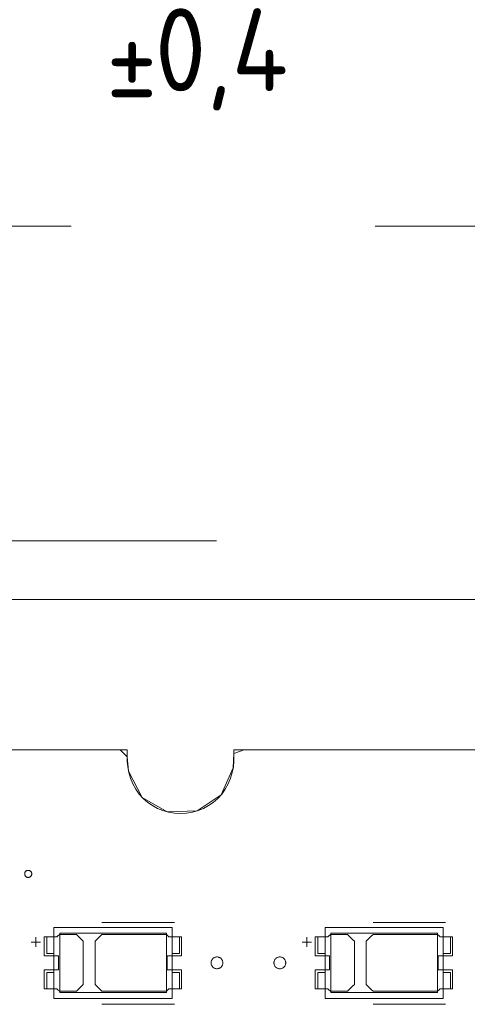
# Model space of a CAD drawing. Header units: inches. Extents: x 513 to 854, y 267 to 501.
# Tile 112 of 214: x 668 to 687, y 458 to 500. Entities that reach past the tile are written whole.
import ezdxf

# ---------------------------------------------------------------- set-up
doc = ezdxf.new("R2010")
doc.units = ezdxf.units.IN
doc.header["$MEASUREMENT"] = 0
doc.linetypes.add('AI-Linetype-20', pattern=[25.719999, 12.86, -12.86])
doc.linetypes.add('AI-Linetype-5', pattern=[25.719999, 12.86, -12.86])
doc.layers.add('1', color=7, linetype='Continuous')
doc.layers.add('Top', color=7, linetype='Continuous')

# ---------------------------------------------------------------- blocks, each defined once
blk = doc.blocks.new('block 3')
at = {"layer": '1', "color": 8, "lineweight": 18, "true_color": 0x808080}
blk.add_lwpolyline([(810.31, 475.01), (522.61, 475.01)], dxfattribs=at)
blk = doc.blocks.new('block 20')
at = {"layer": '1', "color": 155, "lineweight": 18, "true_color": 0x4c7299}
blk.add_lwpolyline([(686.458, 459.248), (686.458, 458.548)], dxfattribs=at)
blk = doc.blocks.new('block 21')
at = {"layer": '1', "color": 155, "lineweight": 18, "true_color": 0x4c7299}
blk.add_lwpolyline([(680.858, 459.248), (680.858, 458.548)], dxfattribs=at)
blk = doc.blocks.new('block 22')
at = {"layer": '1', "color": 155, "lineweight": 18, "true_color": 0x4c7299}
blk.add_lwpolyline([(686.158, 459.248), (686.458, 459.248)], dxfattribs=at)
blk = doc.blocks.new('block 24')
at = {"layer": '1', "color": 155, "lineweight": 18, "true_color": 0x4c7299}
blk.add_lwpolyline([(680.858, 460.748), (681.158, 460.748)], dxfattribs=at)
blk = doc.blocks.new('block 31')
at = {"layer": '1', "color": 155, "lineweight": 18, "true_color": 0x4c7299}
blk.add_lwpolyline([(681.158, 459.248), (680.858, 459.248)], dxfattribs=at)
blk = doc.blocks.new('block 77')
at = {"layer": '1', "color": 155, "lineweight": 18, "true_color": 0x4c7299}
blk.add_lwpolyline([(675, 459.248), (675, 458.548)], dxfattribs=at)
blk = doc.blocks.new('block 79')
at = {"layer": '1', "color": 155, "lineweight": 18, "true_color": 0x4c7299}
blk.add_lwpolyline([(674.45, 458.398), (669.95, 458.398)], dxfattribs=at)
blk = doc.blocks.new('block 80')
at = {"layer": '1', "color": 155, "lineweight": 18, "true_color": 0x4c7299}
blk.add_lwpolyline([(669.7, 458.148), (674.7, 458.148)], dxfattribs=at)
blk = doc.blocks.new('block 81')
at = {"layer": '1', "color": 155, "lineweight": 18, "true_color": 0x4c7299}
blk.add_lwpolyline([(669.95, 458.398), (669.95, 460.898)], dxfattribs=at)
blk = doc.blocks.new('block 82')
at = {"layer": '1', "color": 155, "lineweight": 18, "true_color": 0x4c7299}
blk.add_lwpolyline([(675, 458.548), (674.7, 458.548)], dxfattribs=at)
blk = doc.blocks.new('block 83')
at = {"layer": '1', "color": 155, "lineweight": 18, "true_color": 0x4c7299}
blk.add_lwpolyline([(669.7, 459.248), (669.4, 459.248)], dxfattribs=at)
blk = doc.blocks.new('block 84')
at = {"layer": '1', "color": 155, "lineweight": 18, "true_color": 0x4c7299}
blk.add_lwpolyline([(669.4, 459.248), (669.4, 458.548)], dxfattribs=at)
blk = doc.blocks.new('block 85')
at = {"layer": '1', "color": 155, "lineweight": 18, "true_color": 0x4c7299}
blk.add_lwpolyline([(669.7, 461.148), (669.7, 458.148)], dxfattribs=at)
blk = doc.blocks.new('block 86')
at = {"layer": '1', "color": 155, "lineweight": 18, "true_color": 0x4c7299}
blk.add_lwpolyline([(669.95, 460.898), (674.45, 460.898)], dxfattribs=at)
blk = doc.blocks.new('block 87')
at = {"layer": '1', "color": 155, "lineweight": 18, "true_color": 0x4c7299}
blk.add_lwpolyline([(674.7, 459.248), (675, 459.248)], dxfattribs=at)
blk = doc.blocks.new('block 88')
at = {"layer": '1', "color": 155, "lineweight": 18, "true_color": 0x4c7299}
blk.add_lwpolyline([(669.4, 458.548), (669.7, 458.548)], dxfattribs=at)
blk = doc.blocks.new('block 89')
at = {"layer": '1', "color": 155, "lineweight": 18, "true_color": 0x4c7299}
blk.add_lwpolyline([(675, 460.048), (675, 460.748)], dxfattribs=at)
blk = doc.blocks.new('block 91')
at = {"layer": '1', "color": 155, "lineweight": 18, "true_color": 0x4c7299}
blk.add_lwpolyline([(675, 460.748), (674.7, 460.748)], dxfattribs=at)
blk = doc.blocks.new('block 92')
at = {"layer": '1', "color": 155, "lineweight": 18, "true_color": 0x4c7299}
blk.add_lwpolyline([(674.7, 460.048), (675, 460.048)], dxfattribs=at)
blk = doc.blocks.new('block 93')
at = {"layer": '1', "color": 155, "lineweight": 18, "true_color": 0x4c7299}
blk.add_lwpolyline([(669.4, 460.048), (669.4, 460.748)], dxfattribs=at)
blk = doc.blocks.new('block 114')
at = {"layer": '1', "color": 155, "lineweight": 18, "true_color": 0x4c7299}
blk.add_lwpolyline([(674.45, 460.898), (674.45, 458.398)], dxfattribs=at)
blk = doc.blocks.new('block 115')
at = {"layer": '1', "color": 155, "lineweight": 18, "true_color": 0x4c7299}
blk.add_lwpolyline([(674.7, 461.148), (669.7, 461.148)], dxfattribs=at)
blk = doc.blocks.new('block 116')
at = {"layer": '1', "color": 155, "lineweight": 18, "true_color": 0x4c7299}
blk.add_lwpolyline([(674.7, 458.148), (674.7, 461.148)], dxfattribs=at)
blk = doc.blocks.new('block 194')
at = {"layer": '1', "color": 155, "lineweight": 18, "true_color": 0x4c7299}
blk.add_lwpolyline([(669.4, 460.748), (669.7, 460.748)], dxfattribs=at)
blk = doc.blocks.new('block 333')
at = {"layer": '1', "color": 155, "lineweight": 18, "true_color": 0x4c7299}
blk.add_lwpolyline([(669.7, 460.048), (669.4, 460.048)], dxfattribs=at)
blk = doc.blocks.new('block 524')
at = {"layer": '1', "color": 155, "lineweight": 18, "true_color": 0x4c7299}
blk.add_lwpolyline([(686.458, 460.748), (686.158, 460.748)], dxfattribs=at)
blk = doc.blocks.new('block 619')
at = {"layer": '1', "color": 155, "lineweight": 18, "true_color": 0x4c7299}
blk.add_lwpolyline([(681.158, 458.148), (686.158, 458.148)], dxfattribs=at)
blk = doc.blocks.new('block 620')
at = {"layer": '1', "color": 155, "lineweight": 18, "true_color": 0x4c7299}
blk.add_lwpolyline([(686.158, 461.148), (681.158, 461.148)], dxfattribs=at)
blk = doc.blocks.new('block 621')
at = {"layer": '1', "color": 155, "lineweight": 18, "true_color": 0x4c7299}
blk.add_lwpolyline([(686.158, 458.148), (686.158, 461.148)], dxfattribs=at)
blk = doc.blocks.new('block 622')
at = {"layer": '1', "color": 155, "lineweight": 18, "true_color": 0x4c7299}
blk.add_lwpolyline([(681.408, 460.898), (685.908, 460.898)], dxfattribs=at)
blk = doc.blocks.new('block 624')
at = {"layer": '1', "color": 155, "lineweight": 18, "true_color": 0x4c7299}
blk.add_lwpolyline([(685.908, 458.398), (681.408, 458.398)], dxfattribs=at)
blk = doc.blocks.new('block 625')
at = {"layer": '1', "color": 155, "lineweight": 18, "true_color": 0x4c7299}
blk.add_lwpolyline([(685.908, 460.898), (685.908, 458.398)], dxfattribs=at)
blk = doc.blocks.new('block 626')
at = {"layer": '1', "color": 155, "lineweight": 18, "true_color": 0x4c7299}
blk.add_lwpolyline([(681.408, 458.398), (681.408, 460.898)], dxfattribs=at)
blk = doc.blocks.new('block 627')
at = {"layer": '1', "color": 155, "lineweight": 18, "true_color": 0x4c7299}
blk.add_lwpolyline([(680.858, 458.548), (681.158, 458.548)], dxfattribs=at)
blk = doc.blocks.new('block 628')
at = {"layer": '1', "color": 155, "lineweight": 18, "true_color": 0x4c7299}
blk.add_lwpolyline([(686.458, 460.048), (686.458, 460.748)], dxfattribs=at)
blk = doc.blocks.new('block 629')
at = {"layer": '1', "color": 155, "lineweight": 18, "true_color": 0x4c7299}
blk.add_lwpolyline([(686.158, 460.048), (686.458, 460.048)], dxfattribs=at)
blk = doc.blocks.new('block 630')
at = {"layer": '1', "color": 155, "lineweight": 18, "true_color": 0x4c7299}
blk.add_lwpolyline([(681.158, 461.148), (681.158, 458.148)], dxfattribs=at)
blk = doc.blocks.new('block 631')
at = {"layer": '1', "color": 155, "lineweight": 18, "true_color": 0x4c7299}
blk.add_lwpolyline([(681.158, 460.048), (680.858, 460.048)], dxfattribs=at)
blk = doc.blocks.new('block 632')
at = {"layer": '1', "color": 155, "lineweight": 18, "true_color": 0x4c7299}
blk.add_lwpolyline([(680.858, 460.048), (680.858, 460.748)], dxfattribs=at)
blk = doc.blocks.new('block 633')
at = {"layer": '1', "color": 155, "lineweight": 18, "true_color": 0x4c7299}
blk.add_lwpolyline([(686.458, 458.548), (686.158, 458.548)], dxfattribs=at)
blk = doc.blocks.new('block 1352')
at = {"layer": '1', "color": 18, "lineweight": 13, "true_color": 0x4c0000}
blk.add_lwpolyline([(665.96, 468.66), (672.798, 468.66)], dxfattribs=at)
blk = doc.blocks.new('block 1356')
at = {"layer": '1', "color": 18, "lineweight": 13, "true_color": 0x4c0000}
blk.add_lwpolyline([(665.96, 468.66), (672.798, 468.66)], dxfattribs=at)
blk = doc.blocks.new('block 1363')
at = {"layer": '1', "color": 18, "lineweight": 13, "true_color": 0x4c0000}
blk.add_lwpolyline([(674.789, 457.897), (671.729, 457.897)], dxfattribs=at)
blk = doc.blocks.new('block 1369')
at = {"layer": '1', "color": 18, "lineweight": 13, "true_color": 0x4c0000}
blk.add_lwpolyline([(686.247, 457.897), (683.187, 457.897)], dxfattribs=at)
blk = doc.blocks.new('block 1377')
at = {"layer": '1', "color": 18, "lineweight": 13, "true_color": 0x4c0000}
blk.add_lwpolyline([(674.789, 457.897), (671.729, 457.897)], dxfattribs=at)
blk = doc.blocks.new('block 1384')
at = {"layer": '1', "color": 18, "lineweight": 13, "true_color": 0x4c0000}
blk.add_lwpolyline([(686.247, 457.897), (683.187, 457.897)], dxfattribs=at)
blk = doc.blocks.new('block 1424')
at = {"layer": '1', "color": 18, "lineweight": 13, "true_color": 0x4c0000}
blk.add_lwpolyline([(677.298, 468.66), (790.42, 468.66)], dxfattribs=at)
blk = doc.blocks.new('block 1426')
at = {"layer": '1', "color": 18, "lineweight": 13, "true_color": 0x4c0000}
blk.add_lwpolyline([(674.789, 461.35), (671.729, 461.35)], dxfattribs=at)
blk = doc.blocks.new('block 1427')
at = {"layer": '1', "color": 18, "lineweight": 13, "true_color": 0x4c0000}
blk.add_lwpolyline([(668.729, 460.531), (669.129, 460.531)], dxfattribs=at)
blk = doc.blocks.new('block 1428')
at = {"layer": '1', "color": 18, "lineweight": 13, "true_color": 0x4c0000}
blk.add_lwpolyline([(668.928, 460.332), (668.928, 460.732)], dxfattribs=at)
blk = doc.blocks.new('block 1444')
at = {"layer": '1', "color": 18, "lineweight": 13, "true_color": 0x4c0000}
blk.add_lwpolyline([(686.247, 461.35), (683.187, 461.35)], dxfattribs=at)
blk = doc.blocks.new('block 1445')
at = {"layer": '1', "color": 18, "lineweight": 13, "true_color": 0x4c0000}
blk.add_lwpolyline([(680.187, 460.531), (680.587, 460.531)], dxfattribs=at)
blk = doc.blocks.new('block 1446')
at = {"layer": '1', "color": 18, "lineweight": 13, "true_color": 0x4c0000}
blk.add_lwpolyline([(680.386, 460.332), (680.386, 460.732)], dxfattribs=at)
blk = doc.blocks.new('block 1462')
at = {"layer": '1', "color": 18, "lineweight": 13, "true_color": 0x4c0000}
blk.add_lwpolyline([(677.298, 468.66), (790.42, 468.66)], dxfattribs=at)
blk = doc.blocks.new('block 1480')
at = {"layer": '1', "color": 18, "lineweight": 13, "true_color": 0x4c0000}
blk.add_lwpolyline([(674.789, 461.35), (671.729, 461.35)], dxfattribs=at)
blk = doc.blocks.new('block 1485')
at = {"layer": '1', "color": 18, "lineweight": 13, "true_color": 0x4c0000}
blk.add_lwpolyline([(680.187, 460.531), (680.587, 460.531)], dxfattribs=at)
blk = doc.blocks.new('block 1492')
at = {"layer": '1', "color": 18, "lineweight": 13, "true_color": 0x4c0000}
blk.add_lwpolyline([(686.247, 461.35), (683.187, 461.35)], dxfattribs=at)
blk = doc.blocks.new('block 1494')
at = {"layer": '1', "color": 18, "lineweight": 13, "true_color": 0x4c0000}
blk.add_lwpolyline([(668.928, 460.332), (668.928, 460.732)], dxfattribs=at)
blk = doc.blocks.new('block 1496')
at = {"layer": '1', "color": 18, "lineweight": 13, "true_color": 0x4c0000}
blk.add_lwpolyline([(680.386, 460.332), (680.386, 460.732)], dxfattribs=at)
blk = doc.blocks.new('block 1499')
at = {"layer": '1', "color": 18, "lineweight": 13, "true_color": 0x4c0000}
blk.add_lwpolyline([(668.729, 460.531), (669.129, 460.531)], dxfattribs=at)
blk = doc.blocks.new('block 4388')
at = {"layer": '1', "color": 193, "linetype": 'AI-Linetype-5', "lineweight": 18, "true_color": 0x9966cc}
blk.add_lwpolyline([(528.96, 490.803), (803.96, 490.803)], dxfattribs=at)
blk = doc.blocks.new('block 4403')
at = {"layer": '1', "color": 193, "linetype": 'AI-Linetype-20', "lineweight": 18, "true_color": 0x9966cc}
blk.add_lwpolyline([(663.71, 477.487), (792.67, 477.487)], dxfattribs=at)
blk = doc.blocks.new('block 4918')
at = {"layer": '1', "color": 155, "lineweight": 18, "true_color": 0x4c7299}
blk.add_lwpolyline([(672.798, 468.66), (672.799, 468.182), (672.815, 467.94), (672.858, 467.695), (672.929, 467.453), (673.028, 467.218), (673.154, 466.994), (673.304, 466.788), (673.475, 466.601), (673.662, 466.436), (673.862, 466.297), (674.074, 466.181), (674.301, 466.087), (674.542, 466.017), (674.793, 465.973), (675.048, 465.959), (675.304, 465.973), (675.554, 466.017), (675.795, 466.087), (676.023, 466.181), (676.234, 466.297), (676.434, 466.436), (676.622, 466.601), (676.793, 466.788), (676.942, 466.994), (677.068, 467.218), (677.167, 467.453), (677.239, 467.695), (677.282, 467.94), (677.298, 468.182), (677.298, 468.66)], dxfattribs=at)
blk = doc.blocks.new('block 4920')
at = {"layer": '1', "color": 155, "lineweight": 18, "true_color": 0x4c7299}
blk.add_lwpolyline([(677.298, 468.66), (790.42, 468.66)], dxfattribs=at)
blk = doc.blocks.new('block 4930')
at = {"layer": '1', "color": 155, "lineweight": 18, "true_color": 0x4c7299}
blk.add_lwpolyline([(665.96, 468.66), (672.798, 468.66)], dxfattribs=at)
blk = doc.blocks.new('block 4949')
at = {"layer": '1', "color": 18, "lineweight": 18, "true_color": 0x4c0000}
blk.add_lwpolyline([(666.496, 468.66), (671.296, 468.66), (672.495, 468.66), (672.798, 468.363), (672.844, 467.756), (673.433, 466.642), (674.49, 466.029), (675.749, 466.071), (676.763, 466.752), (677.277, 467.9), (677.298, 468.504), (677.742, 468.66), (696.94, 468.66)], dxfattribs=at)
blk = doc.blocks.new('block 4987')
at = {"layer": '1', "color": 18, "lineweight": 18, "true_color": 0x4c0000}
blk.add_lwpolyline([(676.339, 459.65), (676.34, 459.674), (676.343, 459.698), (676.349, 459.721), (676.358, 459.745), (676.368, 459.768), (676.381, 459.789), (676.396, 459.809), (676.413, 459.828), (676.431, 459.844), (676.451, 459.858), (676.471, 459.87), (676.492, 459.881), (676.515, 459.889), (676.539, 459.895), (676.564, 459.899), (676.589, 459.9), (676.614, 459.899), (676.639, 459.895), (676.663, 459.889), (676.686, 459.881), (676.707, 459.87), (676.727, 459.858), (676.747, 459.844), (676.765, 459.828), (676.782, 459.809), (676.797, 459.789), (676.81, 459.768), (676.82, 459.745), (676.829, 459.721), (676.834, 459.698), (676.838, 459.674), (676.839, 459.65), (676.838, 459.626), (676.834, 459.602), (676.829, 459.578), (676.82, 459.555), (676.81, 459.532), (676.797, 459.511), (676.782, 459.491), (676.765, 459.472), (676.747, 459.456), (676.727, 459.442), (676.707, 459.429), (676.686, 459.419), (676.663, 459.411), (676.639, 459.405), (676.614, 459.401), (676.589, 459.4), (676.564, 459.401), (676.539, 459.405), (676.515, 459.411), (676.492, 459.419), (676.471, 459.429), (676.451, 459.442), (676.431, 459.456), (676.413, 459.472), (676.396, 459.491), (676.381, 459.511), (676.368, 459.532), (676.358, 459.555), (676.349, 459.578), (676.343, 459.602), (676.34, 459.626), (676.339, 459.65)], dxfattribs=at)
blk = doc.blocks.new('block 4988')
at = {"layer": '1', "color": 18, "lineweight": 18, "true_color": 0x4c0000}
blk.add_open_spline([(675.089, 459.95), (675.089, 460.217), (675.089, 460.483), (675.089, 460.75), (674.912, 460.75), (674.735, 460.75), (674.559, 460.75), (674.523, 460.783), (674.487, 460.817), (674.452, 460.85), (673.544, 460.85), (672.636, 460.85), (671.729, 460.85), (671.632, 460.754), (671.536, 460.658), (671.439, 460.562), (671.439, 459.954), (671.439, 459.346), (671.439, 458.738), (671.536, 458.642), (671.632, 458.546), (671.729, 458.45), (672.636, 458.45), (673.544, 458.45), (674.452, 458.45), (674.487, 458.483), (674.523, 458.517), (674.559, 458.55), (674.735, 458.55), (674.912, 458.55), (675.089, 458.55), (675.089, 458.817), (675.089, 459.083), (675.089, 459.35), (674.889, 459.35), (674.689, 459.35), (674.489, 459.35), (674.489, 459.55), (674.489, 459.75), (674.489, 459.95), (674.689, 459.95), (674.889, 459.95), (675.089, 459.95)], degree=3, knots=[0, 0, 0, 0, 1, 1, 1, 2, 2, 2, 3, 3, 3, 4, 4, 4, 5, 5, 5, 6, 6, 6, 7, 7, 7, 8, 8, 8, 9, 9, 9, 10, 10, 10, 11, 11, 11, 12, 12, 12, 13, 13, 13, 14, 14, 14, 14], dxfattribs=at)
blk = doc.blocks.new('block 4989')
at = {"layer": '1', "color": 18, "lineweight": 18, "true_color": 0x4c0000}
blk.add_open_spline([(675.089, 459.95), (675.089, 460.217), (675.089, 460.483), (675.089, 460.75), (674.912, 460.75), (674.735, 460.75), (674.559, 460.75), (674.523, 460.783), (674.487, 460.817), (674.452, 460.85), (673.544, 460.85), (672.636, 460.85), (671.729, 460.85), (671.632, 460.754), (671.536, 460.658), (671.439, 460.562), (671.439, 459.954), (671.439, 459.346), (671.439, 458.738), (671.536, 458.642), (671.632, 458.546), (671.729, 458.45), (672.636, 458.45), (673.544, 458.45), (674.452, 458.45), (674.487, 458.483), (674.523, 458.517), (674.559, 458.55), (674.735, 458.55), (674.912, 458.55), (675.089, 458.55), (675.089, 458.817), (675.089, 459.083), (675.089, 459.35), (674.889, 459.35), (674.689, 459.35), (674.489, 459.35), (674.489, 459.55), (674.489, 459.75), (674.489, 459.95), (674.689, 459.95), (674.889, 459.95), (675.089, 459.95)], degree=3, knots=[0, 0, 0, 0, 1, 1, 1, 2, 2, 2, 3, 3, 3, 4, 4, 4, 5, 5, 5, 6, 6, 6, 7, 7, 7, 8, 8, 8, 9, 9, 9, 10, 10, 10, 11, 11, 11, 12, 12, 12, 13, 13, 13, 14, 14, 14, 14], dxfattribs=at)
blk = doc.blocks.new('block 4990')
at = {"layer": '1', "color": 18, "lineweight": 18, "true_color": 0x4c0000}
blk.add_open_spline([(670.649, 460.85), (670.746, 460.754), (670.842, 460.658), (670.939, 460.562), (670.939, 459.954), (670.939, 459.346), (670.939, 458.738), (670.842, 458.642), (670.746, 458.546), (670.649, 458.45), (670.408, 458.45), (670.167, 458.45), (669.926, 458.45), (669.891, 458.483), (669.855, 458.517), (669.819, 458.55), (669.642, 458.55), (669.466, 458.55), (669.289, 458.55), (669.289, 458.817), (669.289, 459.083), (669.289, 459.35), (669.489, 459.35), (669.689, 459.35), (669.889, 459.35), (669.889, 459.55), (669.889, 459.75), (669.889, 459.95), (669.689, 459.95), (669.489, 459.95), (669.289, 459.95), (669.289, 460.217), (669.289, 460.483), (669.289, 460.75), (669.466, 460.75), (669.642, 460.75), (669.819, 460.75), (669.855, 460.783), (669.891, 460.817), (669.926, 460.85), (670.167, 460.85), (670.408, 460.85), (670.649, 460.85)], degree=3, knots=[0, 0, 0, 0, 1, 1, 1, 2, 2, 2, 3, 3, 3, 4, 4, 4, 5, 5, 5, 6, 6, 6, 7, 7, 7, 8, 8, 8, 9, 9, 9, 10, 10, 10, 11, 11, 11, 12, 12, 12, 13, 13, 13, 14, 14, 14, 14], dxfattribs=at)
blk = doc.blocks.new('block 4991')
at = {"layer": '1', "color": 18, "lineweight": 18, "true_color": 0x4c0000}
blk.add_open_spline([(670.649, 460.85), (670.746, 460.754), (670.842, 460.658), (670.939, 460.562), (670.939, 459.954), (670.939, 459.346), (670.939, 458.738), (670.842, 458.642), (670.746, 458.546), (670.649, 458.45), (670.408, 458.45), (670.167, 458.45), (669.926, 458.45), (669.891, 458.483), (669.855, 458.517), (669.819, 458.55), (669.642, 458.55), (669.466, 458.55), (669.289, 458.55), (669.289, 458.817), (669.289, 459.083), (669.289, 459.35), (669.489, 459.35), (669.689, 459.35), (669.889, 459.35), (669.889, 459.55), (669.889, 459.75), (669.889, 459.95), (669.689, 459.95), (669.489, 459.95), (669.289, 459.95), (669.289, 460.217), (669.289, 460.483), (669.289, 460.75), (669.466, 460.75), (669.642, 460.75), (669.819, 460.75), (669.855, 460.783), (669.891, 460.817), (669.926, 460.85), (670.167, 460.85), (670.408, 460.85), (670.649, 460.85)], degree=3, knots=[0, 0, 0, 0, 1, 1, 1, 2, 2, 2, 3, 3, 3, 4, 4, 4, 5, 5, 5, 6, 6, 6, 7, 7, 7, 8, 8, 8, 9, 9, 9, 10, 10, 10, 11, 11, 11, 12, 12, 12, 13, 13, 13, 14, 14, 14, 14], dxfattribs=at)
blk = doc.blocks.new('block 5058')
at = {"layer": '1', "color": 18, "lineweight": 18, "true_color": 0x4c0000}
blk.add_lwpolyline([(678.997, 459.65), (678.998, 459.674), (679.002, 459.698), (679.008, 459.721), (679.016, 459.745), (679.027, 459.768), (679.04, 459.789), (679.054, 459.809), (679.071, 459.828), (679.089, 459.844), (679.109, 459.858), (679.129, 459.87), (679.151, 459.881), (679.174, 459.889), (679.197, 459.895), (679.222, 459.899), (679.247, 459.9), (679.272, 459.899), (679.297, 459.895), (679.321, 459.889), (679.344, 459.881), (679.365, 459.87), (679.386, 459.858), (679.405, 459.844), (679.423, 459.828), (679.44, 459.809), (679.455, 459.789), (679.468, 459.768), (679.479, 459.745), (679.487, 459.721), (679.493, 459.698), (679.496, 459.674), (679.497, 459.65), (679.496, 459.626), (679.493, 459.602), (679.487, 459.578), (679.479, 459.555), (679.468, 459.532), (679.455, 459.511), (679.44, 459.491), (679.423, 459.472), (679.405, 459.456), (679.386, 459.442), (679.365, 459.429), (679.344, 459.419), (679.321, 459.411), (679.297, 459.405), (679.272, 459.401), (679.247, 459.4), (679.222, 459.401), (679.197, 459.405), (679.174, 459.411), (679.151, 459.419), (679.129, 459.429), (679.109, 459.442), (679.089, 459.456), (679.071, 459.472), (679.054, 459.491), (679.04, 459.511), (679.027, 459.532), (679.016, 459.555), (679.008, 459.578), (679.002, 459.602), (678.998, 459.626), (678.997, 459.65)], dxfattribs=at)
blk = doc.blocks.new('block 5060')
at = {"layer": '1', "color": 18, "lineweight": 18, "true_color": 0x4c0000}
blk.add_open_spline([(686.547, 459.95), (686.547, 460.217), (686.547, 460.483), (686.547, 460.75), (686.371, 460.75), (686.194, 460.75), (686.017, 460.75), (685.981, 460.783), (685.946, 460.817), (685.91, 460.85), (685.002, 460.85), (684.095, 460.85), (683.187, 460.85), (683.09, 460.754), (682.994, 460.658), (682.897, 460.562), (682.897, 459.954), (682.897, 459.346), (682.897, 458.738), (682.994, 458.642), (683.09, 458.546), (683.187, 458.45), (684.095, 458.45), (685.002, 458.45), (685.91, 458.45), (685.946, 458.483), (685.981, 458.517), (686.017, 458.55), (686.194, 458.55), (686.371, 458.55), (686.547, 458.55), (686.547, 458.817), (686.547, 459.083), (686.547, 459.35), (686.347, 459.35), (686.147, 459.35), (685.947, 459.35), (685.947, 459.55), (685.947, 459.75), (685.947, 459.95), (686.147, 459.95), (686.347, 459.95), (686.547, 459.95)], degree=3, knots=[0, 0, 0, 0, 1, 1, 1, 2, 2, 2, 3, 3, 3, 4, 4, 4, 5, 5, 5, 6, 6, 6, 7, 7, 7, 8, 8, 8, 9, 9, 9, 10, 10, 10, 11, 11, 11, 12, 12, 12, 13, 13, 13, 14, 14, 14, 14], dxfattribs=at)
blk = doc.blocks.new('block 5061')
at = {"layer": '1', "color": 18, "lineweight": 18, "true_color": 0x4c0000}
blk.add_open_spline([(686.547, 459.95), (686.547, 460.217), (686.547, 460.483), (686.547, 460.75), (686.371, 460.75), (686.194, 460.75), (686.017, 460.75), (685.981, 460.783), (685.946, 460.817), (685.91, 460.85), (685.002, 460.85), (684.095, 460.85), (683.187, 460.85), (683.09, 460.754), (682.994, 460.658), (682.897, 460.562), (682.897, 459.954), (682.897, 459.346), (682.897, 458.738), (682.994, 458.642), (683.09, 458.546), (683.187, 458.45), (684.095, 458.45), (685.002, 458.45), (685.91, 458.45), (685.946, 458.483), (685.981, 458.517), (686.017, 458.55), (686.194, 458.55), (686.371, 458.55), (686.547, 458.55), (686.547, 458.817), (686.547, 459.083), (686.547, 459.35), (686.347, 459.35), (686.147, 459.35), (685.947, 459.35), (685.947, 459.55), (685.947, 459.75), (685.947, 459.95), (686.147, 459.95), (686.347, 459.95), (686.547, 459.95)], degree=3, knots=[0, 0, 0, 0, 1, 1, 1, 2, 2, 2, 3, 3, 3, 4, 4, 4, 5, 5, 5, 6, 6, 6, 7, 7, 7, 8, 8, 8, 9, 9, 9, 10, 10, 10, 11, 11, 11, 12, 12, 12, 13, 13, 13, 14, 14, 14, 14], dxfattribs=at)
blk = doc.blocks.new('block 5062')
at = {"layer": '1', "color": 18, "lineweight": 18, "true_color": 0x4c0000}
blk.add_open_spline([(682.108, 460.85), (682.204, 460.754), (682.301, 460.658), (682.397, 460.562), (682.397, 459.954), (682.397, 459.346), (682.397, 458.738), (682.301, 458.642), (682.204, 458.546), (682.108, 458.45), (681.867, 458.45), (681.626, 458.45), (681.385, 458.45), (681.349, 458.483), (681.313, 458.517), (681.278, 458.55), (681.101, 458.55), (680.924, 458.55), (680.747, 458.55), (680.747, 458.817), (680.747, 459.083), (680.747, 459.35), (680.947, 459.35), (681.147, 459.35), (681.347, 459.35), (681.347, 459.55), (681.347, 459.75), (681.347, 459.95), (681.147, 459.95), (680.947, 459.95), (680.747, 459.95), (680.747, 460.217), (680.747, 460.483), (680.747, 460.75), (680.924, 460.75), (681.101, 460.75), (681.278, 460.75), (681.313, 460.783), (681.349, 460.817), (681.385, 460.85), (681.626, 460.85), (681.867, 460.85), (682.108, 460.85)], degree=3, knots=[0, 0, 0, 0, 1, 1, 1, 2, 2, 2, 3, 3, 3, 4, 4, 4, 5, 5, 5, 6, 6, 6, 7, 7, 7, 8, 8, 8, 9, 9, 9, 10, 10, 10, 11, 11, 11, 12, 12, 12, 13, 13, 13, 14, 14, 14, 14], dxfattribs=at)
blk = doc.blocks.new('block 5063')
at = {"layer": '1', "color": 18, "lineweight": 18, "true_color": 0x4c0000}
blk.add_open_spline([(682.108, 460.85), (682.204, 460.754), (682.301, 460.658), (682.397, 460.562), (682.397, 459.954), (682.397, 459.346), (682.397, 458.738), (682.301, 458.642), (682.204, 458.546), (682.108, 458.45), (681.867, 458.45), (681.626, 458.45), (681.385, 458.45), (681.349, 458.483), (681.313, 458.517), (681.278, 458.55), (681.101, 458.55), (680.924, 458.55), (680.747, 458.55), (680.747, 458.817), (680.747, 459.083), (680.747, 459.35), (680.947, 459.35), (681.147, 459.35), (681.347, 459.35), (681.347, 459.55), (681.347, 459.75), (681.347, 459.95), (681.147, 459.95), (680.947, 459.95), (680.747, 459.95), (680.747, 460.217), (680.747, 460.483), (680.747, 460.75), (680.924, 460.75), (681.101, 460.75), (681.278, 460.75), (681.313, 460.783), (681.349, 460.817), (681.385, 460.85), (681.626, 460.85), (681.867, 460.85), (682.108, 460.85)], degree=3, knots=[0, 0, 0, 0, 1, 1, 1, 2, 2, 2, 3, 3, 3, 4, 4, 4, 5, 5, 5, 6, 6, 6, 7, 7, 7, 8, 8, 8, 9, 9, 9, 10, 10, 10, 11, 11, 11, 12, 12, 12, 13, 13, 13, 14, 14, 14, 14], dxfattribs=at)
blk = doc.blocks.new('block 5104')
at = {"layer": '1', "color": 18, "lineweight": 13, "true_color": 0x4c0000}
blk.add_open_spline([(670.649, 460.85), (670.746, 460.754), (670.842, 460.658), (670.939, 460.562), (670.939, 459.954), (670.939, 459.346), (670.939, 458.738), (670.842, 458.642), (670.746, 458.546), (670.649, 458.45), (670.408, 458.45), (670.167, 458.45), (669.926, 458.45), (669.891, 458.483), (669.855, 458.517), (669.819, 458.55), (669.642, 458.55), (669.466, 458.55), (669.289, 458.55), (669.289, 458.817), (669.289, 459.083), (669.289, 459.35), (669.489, 459.35), (669.689, 459.35), (669.889, 459.35), (669.889, 459.55), (669.889, 459.75), (669.889, 459.95), (669.689, 459.95), (669.489, 459.95), (669.289, 459.95), (669.289, 460.217), (669.289, 460.483), (669.289, 460.75), (669.466, 460.75), (669.642, 460.75), (669.819, 460.75), (669.855, 460.783), (669.891, 460.817), (669.926, 460.85), (670.167, 460.85), (670.408, 460.85), (670.649, 460.85)], degree=3, knots=[0, 0, 0, 0, 1, 1, 1, 2, 2, 2, 3, 3, 3, 4, 4, 4, 5, 5, 5, 6, 6, 6, 7, 7, 7, 8, 8, 8, 9, 9, 9, 10, 10, 10, 11, 11, 11, 12, 12, 12, 13, 13, 13, 14, 14, 14, 14], dxfattribs=at)
blk = doc.blocks.new('block 5113')
at = {"layer": '1', "color": 18, "lineweight": 13, "true_color": 0x4c0000}
blk.add_lwpolyline([(678.997, 459.65), (678.998, 459.674), (679.002, 459.698), (679.008, 459.721), (679.016, 459.745), (679.027, 459.768), (679.04, 459.789), (679.054, 459.809), (679.071, 459.828), (679.089, 459.844), (679.109, 459.858), (679.129, 459.87), (679.151, 459.881), (679.174, 459.889), (679.197, 459.895), (679.222, 459.899), (679.247, 459.9), (679.272, 459.899), (679.297, 459.895), (679.321, 459.889), (679.344, 459.881), (679.365, 459.87), (679.386, 459.858), (679.405, 459.844), (679.423, 459.828), (679.44, 459.809), (679.455, 459.789), (679.468, 459.768), (679.479, 459.745), (679.487, 459.721), (679.493, 459.698), (679.496, 459.674), (679.497, 459.65), (679.496, 459.626), (679.493, 459.602), (679.487, 459.578), (679.479, 459.555), (679.468, 459.532), (679.455, 459.511), (679.44, 459.491), (679.423, 459.472), (679.405, 459.456), (679.386, 459.442), (679.365, 459.429), (679.344, 459.419), (679.321, 459.411), (679.297, 459.405), (679.272, 459.401), (679.247, 459.4), (679.222, 459.401), (679.197, 459.405), (679.174, 459.411), (679.151, 459.419), (679.129, 459.429), (679.109, 459.442), (679.089, 459.456), (679.071, 459.472), (679.054, 459.491), (679.04, 459.511), (679.027, 459.532), (679.016, 459.555), (679.008, 459.578), (679.002, 459.602), (678.998, 459.626), (678.997, 459.65)], dxfattribs=at)
blk = doc.blocks.new('block 5132')
at = {"layer": '1', "color": 18, "lineweight": 13, "true_color": 0x4c0000}
blk.add_open_spline([(686.547, 459.95), (686.547, 460.217), (686.547, 460.483), (686.547, 460.75), (686.371, 460.75), (686.194, 460.75), (686.017, 460.75), (685.981, 460.783), (685.946, 460.817), (685.91, 460.85), (685.002, 460.85), (684.095, 460.85), (683.187, 460.85), (683.09, 460.754), (682.994, 460.658), (682.897, 460.562), (682.897, 459.954), (682.897, 459.346), (682.897, 458.738), (682.994, 458.642), (683.09, 458.546), (683.187, 458.45), (684.095, 458.45), (685.002, 458.45), (685.91, 458.45), (685.946, 458.483), (685.981, 458.517), (686.017, 458.55), (686.194, 458.55), (686.371, 458.55), (686.547, 458.55), (686.547, 458.817), (686.547, 459.083), (686.547, 459.35), (686.347, 459.35), (686.147, 459.35), (685.947, 459.35), (685.947, 459.55), (685.947, 459.75), (685.947, 459.95), (686.147, 459.95), (686.347, 459.95), (686.547, 459.95)], degree=3, knots=[0, 0, 0, 0, 1, 1, 1, 2, 2, 2, 3, 3, 3, 4, 4, 4, 5, 5, 5, 6, 6, 6, 7, 7, 7, 8, 8, 8, 9, 9, 9, 10, 10, 10, 11, 11, 11, 12, 12, 12, 13, 13, 13, 14, 14, 14, 14], dxfattribs=at)
blk = doc.blocks.new('block 5156')
at = {"layer": '1', "color": 18, "lineweight": 13, "true_color": 0x4c0000}
blk.add_open_spline([(686.547, 459.95), (686.547, 460.217), (686.547, 460.483), (686.547, 460.75), (686.371, 460.75), (686.194, 460.75), (686.017, 460.75), (685.981, 460.783), (685.946, 460.817), (685.91, 460.85), (685.002, 460.85), (684.095, 460.85), (683.187, 460.85), (683.09, 460.754), (682.994, 460.658), (682.897, 460.562), (682.897, 459.954), (682.897, 459.346), (682.897, 458.738), (682.994, 458.642), (683.09, 458.546), (683.187, 458.45), (684.095, 458.45), (685.002, 458.45), (685.91, 458.45), (685.946, 458.483), (685.981, 458.517), (686.017, 458.55), (686.194, 458.55), (686.371, 458.55), (686.547, 458.55), (686.547, 458.817), (686.547, 459.083), (686.547, 459.35), (686.347, 459.35), (686.147, 459.35), (685.947, 459.35), (685.947, 459.55), (685.947, 459.75), (685.947, 459.95), (686.147, 459.95), (686.347, 459.95), (686.547, 459.95)], degree=3, knots=[0, 0, 0, 0, 1, 1, 1, 2, 2, 2, 3, 3, 3, 4, 4, 4, 5, 5, 5, 6, 6, 6, 7, 7, 7, 8, 8, 8, 9, 9, 9, 10, 10, 10, 11, 11, 11, 12, 12, 12, 13, 13, 13, 14, 14, 14, 14], dxfattribs=at)
blk = doc.blocks.new('block 5164')
at = {"layer": '1', "color": 18, "lineweight": 13, "true_color": 0x4c0000}
blk.add_lwpolyline([(666.496, 468.66), (671.296, 468.66), (672.495, 468.66), (672.798, 468.363), (672.844, 467.756), (673.433, 466.642), (674.49, 466.029), (675.749, 466.071), (676.763, 466.752), (677.277, 467.9), (677.298, 468.504), (677.742, 468.66), (696.94, 468.66)], dxfattribs=at)
blk = doc.blocks.new('block 5176')
at = {"layer": '1', "color": 18, "lineweight": 13, "true_color": 0x4c0000}
blk.add_open_spline([(682.108, 460.85), (682.204, 460.754), (682.301, 460.658), (682.397, 460.562), (682.397, 459.954), (682.397, 459.346), (682.397, 458.738), (682.301, 458.642), (682.204, 458.546), (682.108, 458.45), (681.867, 458.45), (681.626, 458.45), (681.385, 458.45), (681.349, 458.483), (681.313, 458.517), (681.278, 458.55), (681.101, 458.55), (680.924, 458.55), (680.747, 458.55), (680.747, 458.817), (680.747, 459.083), (680.747, 459.35), (680.947, 459.35), (681.147, 459.35), (681.347, 459.35), (681.347, 459.55), (681.347, 459.75), (681.347, 459.95), (681.147, 459.95), (680.947, 459.95), (680.747, 459.95), (680.747, 460.217), (680.747, 460.483), (680.747, 460.75), (680.924, 460.75), (681.101, 460.75), (681.278, 460.75), (681.313, 460.783), (681.349, 460.817), (681.385, 460.85), (681.626, 460.85), (681.867, 460.85), (682.108, 460.85)], degree=3, knots=[0, 0, 0, 0, 1, 1, 1, 2, 2, 2, 3, 3, 3, 4, 4, 4, 5, 5, 5, 6, 6, 6, 7, 7, 7, 8, 8, 8, 9, 9, 9, 10, 10, 10, 11, 11, 11, 12, 12, 12, 13, 13, 13, 14, 14, 14, 14], dxfattribs=at)
blk = doc.blocks.new('block 5192')
at = {"layer": '1', "color": 18, "lineweight": 13, "true_color": 0x4c0000}
blk.add_lwpolyline([(676.339, 459.65), (676.34, 459.674), (676.343, 459.698), (676.349, 459.721), (676.358, 459.745), (676.368, 459.768), (676.381, 459.789), (676.396, 459.809), (676.413, 459.828), (676.431, 459.844), (676.451, 459.858), (676.471, 459.87), (676.492, 459.881), (676.515, 459.889), (676.539, 459.895), (676.564, 459.899), (676.589, 459.9), (676.614, 459.899), (676.639, 459.895), (676.663, 459.889), (676.686, 459.881), (676.707, 459.87), (676.727, 459.858), (676.747, 459.844), (676.765, 459.828), (676.782, 459.809), (676.797, 459.789), (676.81, 459.768), (676.82, 459.745), (676.829, 459.721), (676.834, 459.698), (676.838, 459.674), (676.839, 459.65), (676.838, 459.626), (676.834, 459.602), (676.829, 459.578), (676.82, 459.555), (676.81, 459.532), (676.797, 459.511), (676.782, 459.491), (676.765, 459.472), (676.747, 459.456), (676.727, 459.442), (676.707, 459.429), (676.686, 459.419), (676.663, 459.411), (676.639, 459.405), (676.614, 459.401), (676.589, 459.4), (676.564, 459.401), (676.539, 459.405), (676.515, 459.411), (676.492, 459.419), (676.471, 459.429), (676.451, 459.442), (676.431, 459.456), (676.413, 459.472), (676.396, 459.491), (676.381, 459.511), (676.368, 459.532), (676.358, 459.555), (676.349, 459.578), (676.343, 459.602), (676.34, 459.626), (676.339, 459.65)], dxfattribs=at)
blk = doc.blocks.new('block 5194')
at = {"layer": '1', "color": 18, "lineweight": 13, "true_color": 0x4c0000}
blk.add_open_spline([(682.108, 460.85), (682.204, 460.754), (682.301, 460.658), (682.397, 460.562), (682.397, 459.954), (682.397, 459.346), (682.397, 458.738), (682.301, 458.642), (682.204, 458.546), (682.108, 458.45), (681.867, 458.45), (681.626, 458.45), (681.385, 458.45), (681.349, 458.483), (681.313, 458.517), (681.278, 458.55), (681.101, 458.55), (680.924, 458.55), (680.747, 458.55), (680.747, 458.817), (680.747, 459.083), (680.747, 459.35), (680.947, 459.35), (681.147, 459.35), (681.347, 459.35), (681.347, 459.55), (681.347, 459.75), (681.347, 459.95), (681.147, 459.95), (680.947, 459.95), (680.747, 459.95), (680.747, 460.217), (680.747, 460.483), (680.747, 460.75), (680.924, 460.75), (681.101, 460.75), (681.278, 460.75), (681.313, 460.783), (681.349, 460.817), (681.385, 460.85), (681.626, 460.85), (681.867, 460.85), (682.108, 460.85)], degree=3, knots=[0, 0, 0, 0, 1, 1, 1, 2, 2, 2, 3, 3, 3, 4, 4, 4, 5, 5, 5, 6, 6, 6, 7, 7, 7, 8, 8, 8, 9, 9, 9, 10, 10, 10, 11, 11, 11, 12, 12, 12, 13, 13, 13, 14, 14, 14, 14], dxfattribs=at)
blk = doc.blocks.new('block 5211')
at = {"layer": '1', "color": 18, "lineweight": 13, "true_color": 0x4c0000}
blk.add_open_spline([(675.089, 459.95), (675.089, 460.217), (675.089, 460.483), (675.089, 460.75), (674.912, 460.75), (674.735, 460.75), (674.559, 460.75), (674.523, 460.783), (674.487, 460.817), (674.452, 460.85), (673.544, 460.85), (672.636, 460.85), (671.729, 460.85), (671.632, 460.754), (671.536, 460.658), (671.439, 460.562), (671.439, 459.954), (671.439, 459.346), (671.439, 458.738), (671.536, 458.642), (671.632, 458.546), (671.729, 458.45), (672.636, 458.45), (673.544, 458.45), (674.452, 458.45), (674.487, 458.483), (674.523, 458.517), (674.559, 458.55), (674.735, 458.55), (674.912, 458.55), (675.089, 458.55), (675.089, 458.817), (675.089, 459.083), (675.089, 459.35), (674.889, 459.35), (674.689, 459.35), (674.489, 459.35), (674.489, 459.55), (674.489, 459.75), (674.489, 459.95), (674.689, 459.95), (674.889, 459.95), (675.089, 459.95)], degree=3, knots=[0, 0, 0, 0, 1, 1, 1, 2, 2, 2, 3, 3, 3, 4, 4, 4, 5, 5, 5, 6, 6, 6, 7, 7, 7, 8, 8, 8, 9, 9, 9, 10, 10, 10, 11, 11, 11, 12, 12, 12, 13, 13, 13, 14, 14, 14, 14], dxfattribs=at)
blk = doc.blocks.new('block 5229')
at = {"layer": '1', "color": 18, "lineweight": 13, "true_color": 0x4c0000}
blk.add_open_spline([(670.649, 460.85), (670.746, 460.754), (670.842, 460.658), (670.939, 460.562), (670.939, 459.954), (670.939, 459.346), (670.939, 458.738), (670.842, 458.642), (670.746, 458.546), (670.649, 458.45), (670.408, 458.45), (670.167, 458.45), (669.926, 458.45), (669.891, 458.483), (669.855, 458.517), (669.819, 458.55), (669.642, 458.55), (669.466, 458.55), (669.289, 458.55), (669.289, 458.817), (669.289, 459.083), (669.289, 459.35), (669.489, 459.35), (669.689, 459.35), (669.889, 459.35), (669.889, 459.55), (669.889, 459.75), (669.889, 459.95), (669.689, 459.95), (669.489, 459.95), (669.289, 459.95), (669.289, 460.217), (669.289, 460.483), (669.289, 460.75), (669.466, 460.75), (669.642, 460.75), (669.819, 460.75), (669.855, 460.783), (669.891, 460.817), (669.926, 460.85), (670.167, 460.85), (670.408, 460.85), (670.649, 460.85)], degree=3, knots=[0, 0, 0, 0, 1, 1, 1, 2, 2, 2, 3, 3, 3, 4, 4, 4, 5, 5, 5, 6, 6, 6, 7, 7, 7, 8, 8, 8, 9, 9, 9, 10, 10, 10, 11, 11, 11, 12, 12, 12, 13, 13, 13, 14, 14, 14, 14], dxfattribs=at)
blk = doc.blocks.new('block 5232')
at = {"layer": '1', "color": 18, "lineweight": 13, "true_color": 0x4c0000}
blk.add_open_spline([(675.089, 459.95), (675.089, 460.217), (675.089, 460.483), (675.089, 460.75), (674.912, 460.75), (674.735, 460.75), (674.559, 460.75), (674.523, 460.783), (674.487, 460.817), (674.452, 460.85), (673.544, 460.85), (672.636, 460.85), (671.729, 460.85), (671.632, 460.754), (671.536, 460.658), (671.439, 460.562), (671.439, 459.954), (671.439, 459.346), (671.439, 458.738), (671.536, 458.642), (671.632, 458.546), (671.729, 458.45), (672.636, 458.45), (673.544, 458.45), (674.452, 458.45), (674.487, 458.483), (674.523, 458.517), (674.559, 458.55), (674.735, 458.55), (674.912, 458.55), (675.089, 458.55), (675.089, 458.817), (675.089, 459.083), (675.089, 459.35), (674.889, 459.35), (674.689, 459.35), (674.489, 459.35), (674.489, 459.55), (674.489, 459.75), (674.489, 459.95), (674.689, 459.95), (674.889, 459.95), (675.089, 459.95)], degree=3, knots=[0, 0, 0, 0, 1, 1, 1, 2, 2, 2, 3, 3, 3, 4, 4, 4, 5, 5, 5, 6, 6, 6, 7, 7, 7, 8, 8, 8, 9, 9, 9, 10, 10, 10, 11, 11, 11, 12, 12, 12, 13, 13, 13, 14, 14, 14, 14], dxfattribs=at)
blk = doc.blocks.new('block 5336')
at = {"layer": '1', "color": 18, "lineweight": 18, "true_color": 0x4c0000}
blk.add_lwpolyline([(668.462, 463.411), (668.463, 463.426), (668.465, 463.44), (668.468, 463.454), (668.473, 463.468), (668.48, 463.482), (668.487, 463.495), (668.496, 463.507), (668.506, 463.518), (668.517, 463.528), (668.529, 463.536), (668.541, 463.544), (668.554, 463.55), (668.568, 463.555), (668.582, 463.558), (668.597, 463.561), (668.612, 463.561), (668.627, 463.561), (668.642, 463.558), (668.656, 463.555), (668.67, 463.55), (668.683, 463.544), (668.695, 463.536), (668.707, 463.528), (668.718, 463.518), (668.728, 463.507), (668.737, 463.495), (668.744, 463.482), (668.751, 463.468), (668.756, 463.454), (668.759, 463.44), (668.761, 463.426), (668.762, 463.411), (668.761, 463.397), (668.759, 463.383), (668.756, 463.369), (668.751, 463.354), (668.744, 463.341), (668.737, 463.328), (668.728, 463.316), (668.718, 463.305), (668.707, 463.295), (668.695, 463.287), (668.683, 463.279), (668.67, 463.273), (668.656, 463.268), (668.642, 463.264), (668.627, 463.262), (668.612, 463.261), (668.597, 463.262), (668.582, 463.264), (668.568, 463.268), (668.554, 463.273), (668.541, 463.279), (668.529, 463.287), (668.517, 463.295), (668.506, 463.305), (668.496, 463.316), (668.487, 463.328), (668.48, 463.341), (668.473, 463.354), (668.468, 463.369), (668.465, 463.383), (668.463, 463.397), (668.462, 463.411)], dxfattribs=at)
blk = doc.blocks.new('block 5339')
at = {"layer": '1', "color": 18, "lineweight": 13, "true_color": 0x4c0000}
blk.add_lwpolyline([(672.798, 468.66), (672.799, 468.182), (672.815, 467.94), (672.858, 467.695), (672.929, 467.453), (673.028, 467.218), (673.154, 466.994), (673.304, 466.788), (673.475, 466.601), (673.662, 466.436), (673.862, 466.297), (674.074, 466.181), (674.301, 466.087), (674.542, 466.017), (674.793, 465.973), (675.048, 465.959), (675.304, 465.973), (675.554, 466.017), (675.795, 466.087), (676.023, 466.181), (676.234, 466.297), (676.434, 466.436), (676.622, 466.601), (676.793, 466.788), (676.942, 466.994), (677.068, 467.218), (677.167, 467.453), (677.239, 467.695), (677.282, 467.94), (677.298, 468.182), (677.298, 468.66)], dxfattribs=at)
blk = doc.blocks.new('block 5353')
at = {"layer": '1', "color": 18, "lineweight": 13, "true_color": 0x4c0000}
blk.add_lwpolyline([(672.798, 468.66), (672.799, 468.182), (672.815, 467.94), (672.858, 467.695), (672.929, 467.453), (673.028, 467.218), (673.154, 466.994), (673.304, 466.788), (673.475, 466.601), (673.662, 466.436), (673.862, 466.297), (674.074, 466.181), (674.301, 466.087), (674.542, 466.017), (674.793, 465.973), (675.048, 465.959), (675.304, 465.973), (675.554, 466.017), (675.795, 466.087), (676.023, 466.181), (676.234, 466.297), (676.434, 466.436), (676.622, 466.601), (676.793, 466.788), (676.942, 466.994), (677.068, 467.218), (677.167, 467.453), (677.239, 467.695), (677.282, 467.94), (677.298, 468.182), (677.298, 468.66)], dxfattribs=at)
blk = doc.blocks.new('block 7177')
at = {"layer": 'Top', "color": 193, "true_color": 0x9966cc, "insert": (671.912, 495.687), "char_height": 3.5, "attachment_point": 7}
blk.add_mtext('\\fDINPro|b0|i0|c0|p34;\\W0.9483;±', dxfattribs=at)
blk = doc.blocks.new('block 7178')
at = {"layer": 'Top', "color": 193, "true_color": 0x9966cc, "insert": (673.967, 495.687), "char_height": 3.5, "attachment_point": 7}
blk.add_mtext('\\fDINPro|b0|i0|c0|p34;\\W0.9483;0,4', dxfattribs=at)

msp = doc.modelspace()

# ---------------------------------------------------------------- block references
at = {"layer": '1'}
for name in ['block 4388', 'block 4403', 'block 3', 'block 4949', 'block 5164', 'block 1352', 'block 1356', 'block 4930', 'block 4918', 'block 5339', 'block 5353', 'block 1424', 'block 1462', 'block 4920', 'block 5336', 'block 1426', 'block 1480', 'block 1444', 'block 1492', 'block 4990', 'block 4991', 'block 5104', 'block 5229', 'block 85', 'block 115', 'block 81', 'block 86', 'block 4988', 'block 4989', 'block 5211', 'block 5232', 'block 114', 'block 116', 'block 5062', 'block 5063', 'block 5176', 'block 5194', 'block 620', 'block 630', 'block 622', 'block 626', 'block 5060', 'block 5061', 'block 5132', 'block 5156', 'block 625', 'block 621', 'block 1427', 'block 1499', 'block 1428', 'block 1494', 'block 93', 'block 194', 'block 91', 'block 89', 'block 1445', 'block 1485', 'block 1446', 'block 1496', 'block 24', 'block 632', 'block 524', 'block 628', 'block 333', 'block 92', 'block 631', 'block 629', 'block 4987', 'block 5192', 'block 5058', 'block 5113', 'block 83', 'block 84', 'block 87', 'block 77', 'block 21', 'block 31', 'block 22', 'block 20', 'block 88', 'block 79', 'block 82', 'block 627', 'block 624', 'block 633', 'block 80', 'block 619', 'block 1363', 'block 1377', 'block 1369', 'block 1384']:
    msp.add_blockref(name, (0, 0), dxfattribs=at)
at = {"layer": 'Top'}
for name in ['block 7177', 'block 7178']:
    msp.add_blockref(name, (0, 0), dxfattribs=at)

doc.saveas('drawing.dxf')
